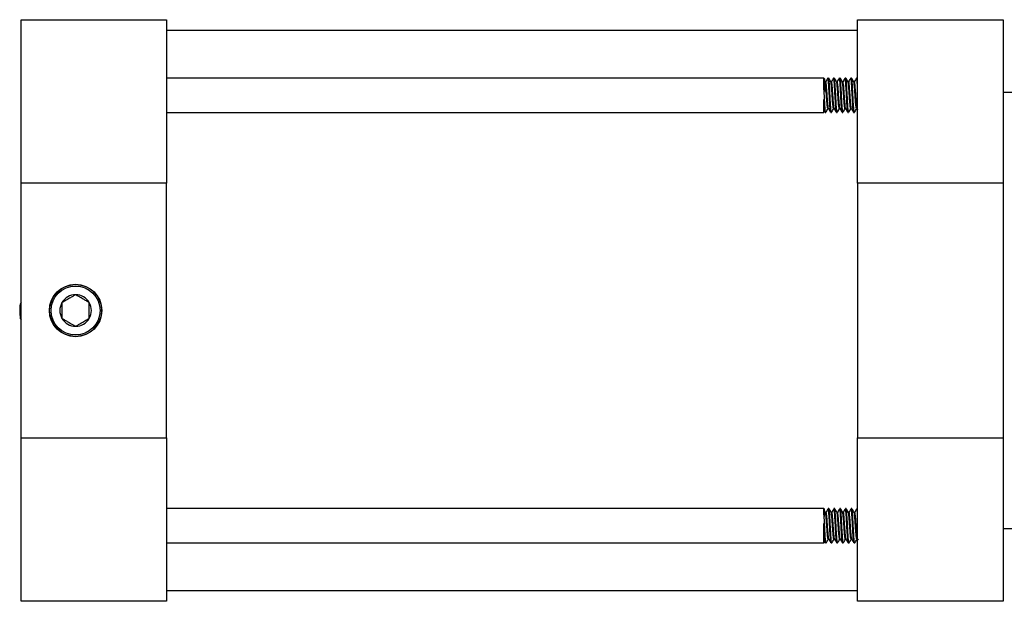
# Model space of a CAD drawing. Header units: inches. Extents: x 1 to 20.6, y 0.7 to 16.3.
# Tile 1 of 7: x 7.2 to 14, y 0.7 to 4.7. Entities that reach past the tile are written whole.
import ezdxf

# ---------------------------------------------------------------- set-up
doc = ezdxf.new("R2010")
doc.units = ezdxf.units.IN
doc.header["$MEASUREMENT"] = 0

msp = doc.modelspace()

# ---------------------------------------------------------------- linework, layer by layer
at = {"color": 7, "linetype": 'Continuous', "lineweight": 25}
for p, q in [((7.2204, 4.7307), (8.2204, 4.7307)), ((7.2204, 3.6057), (7.2204, 4.7307)), ((8.2204, 4.7307), (8.2204, 3.6057)), ((12.9704, 3.6057), (12.9704, 4.7307)), ((12.9704, 4.7307), (13.9704, 4.7307)), ((13.9704, 4.7307), (13.9704, 3.6057)), ((12.9704, 4.6557), (8.2204, 4.6557)), ((12.7383, 4.3294), (8.2204, 4.3294)), ((12.743, 4.3247), (12.7383, 4.3294)), ((12.7383, 4.2705), (12.7383, 4.3294)), ((12.743, 4.2359), (12.7383, 4.2705)), ((12.743, 4.3247), (12.743, 4.2359)), ((12.7471, 4.3035), (12.7433, 4.3101)), ((12.7515, 4.3039), (12.7469, 4.3039)), ((12.7712, 4.3294), (12.7662, 4.3294)), ((12.7908, 4.3039), (12.7863, 4.3039)), ((12.8105, 4.3294), (12.8056, 4.3294)), ((12.8302, 4.3039), (12.8256, 4.3039)), ((12.8499, 4.3294), (12.845, 4.3294)), ((12.8696, 4.3039), (12.865, 4.3039)), ((12.8893, 4.3294), (12.8844, 4.3294)), ((12.909, 4.3039), (12.9044, 4.3039)), ((12.9286, 4.3294), (12.9237, 4.3294)), ((12.9483, 4.3039), (12.9438, 4.3039)), ((12.968, 4.3294), (12.9631, 4.3294)), ((12.9704, 4.3258), (12.9685, 4.3291)), ((14.0954, 4.2307), (13.9704, 4.2307)), ((12.7383, 4.0932), (12.7383, 4.1815)), ((8.2204, 4.0932), (12.7383, 4.0932)), ((12.7383, 4.0932), (12.743, 4.098)), ((12.7432, 4.0985), (12.7459, 4.0939)), ((12.7466, 4.0932), (12.7515, 4.0932)), ((12.7662, 4.1188), (12.7708, 4.1188)), ((12.7859, 4.0932), (12.7908, 4.0932)), ((12.8056, 4.1188), (12.8101, 4.1188)), ((12.8253, 4.0932), (12.8302, 4.0932)), ((12.845, 4.1188), (12.8495, 4.1188)), ((12.8647, 4.0932), (12.8696, 4.0932)), ((12.8844, 4.1188), (12.8889, 4.1188)), ((12.904, 4.0932), (12.909, 4.0932)), ((12.9237, 4.1188), (12.9283, 4.1188)), ((12.9434, 4.0932), (12.9483, 4.0932)), ((12.9631, 4.1188), (12.9676, 4.1188)), ((12.9672, 4.1196), (12.9704, 4.114)), ((8.2204, 3.6057), (7.2204, 3.6057)), ((7.2204, 1.8557), (7.2204, 3.6057)), ((8.2204, 1.8557), (8.2204, 3.6057)), ((13.9704, 3.6057), (12.9704, 3.6057)), ((12.9704, 3.6057), (12.9704, 1.8557)), ((13.9704, 3.6057), (13.9704, 1.8557)), ((7.2204, 2.7871), (7.2136, 2.7749)), ((7.2149, 2.6763), (7.2204, 2.6671)), ((7.2204, 1.8557), (8.2204, 1.8557)), ((7.2204, 0.7307), (7.2204, 1.8557)), ((8.2204, 1.8557), (8.2204, 0.7307)), ((12.9704, 1.8557), (13.9704, 1.8557)), ((12.9704, 0.7307), (12.9704, 1.8557)), ((13.9704, 1.8557), (13.9704, 0.7307)), ((12.7383, 1.3681), (8.2204, 1.3681)), ((12.743, 1.3634), (12.7383, 1.3681)), ((12.7383, 1.3428), (12.7383, 1.3681)), ((12.743, 1.3139), (12.743, 1.3634)), ((12.7736, 1.3681), (12.7687, 1.3681)), ((12.813, 1.3681), (12.808, 1.3681)), ((12.8523, 1.3681), (12.8474, 1.3681)), ((12.8917, 1.3681), (12.8868, 1.3681)), ((12.9311, 1.3681), (12.9262, 1.3681)), ((12.9704, 1.3681), (12.9655, 1.3681)), ((12.743, 1.3139), (12.7383, 1.3428)), ((12.7497, 1.342), (12.7435, 1.3526)), ((12.7539, 1.3425), (12.7494, 1.3425)), ((12.7933, 1.3425), (12.7888, 1.3425)), ((12.8326, 1.3425), (12.8281, 1.3425)), ((12.872, 1.3425), (12.8675, 1.3425)), ((12.9114, 1.3425), (12.9069, 1.3425)), ((12.9508, 1.3425), (12.9462, 1.3425)), ((12.7383, 1.1319), (12.7383, 1.2647)), ((13.9704, 1.2307), (14.0954, 1.2307)), ((12.7687, 1.1574), (12.7732, 1.1574)), ((12.808, 1.1574), (12.8126, 1.1574)), ((12.8474, 1.1574), (12.852, 1.1574)), ((12.8868, 1.1574), (12.8913, 1.1574)), ((12.9262, 1.1574), (12.9307, 1.1574)), ((12.9655, 1.1574), (12.9701, 1.1574)), ((12.9698, 1.1579), (12.9733, 1.152)), ((8.2204, 1.1319), (12.7383, 1.1319)), ((12.7383, 1.1319), (12.743, 1.1366)), ((12.7425, 1.1426), (12.7485, 1.1322)), ((12.743, 1.1505), (12.743, 1.1366)), ((12.749, 1.1319), (12.7539, 1.1319)), ((12.7884, 1.1319), (12.7933, 1.1319)), ((12.8277, 1.1319), (12.8326, 1.1319)), ((12.8671, 1.1319), (12.872, 1.1319)), ((12.9065, 1.1319), (12.9114, 1.1319)), ((12.9458, 1.1319), (12.9508, 1.1319)), ((8.2204, 0.8057), (12.9704, 0.8057)), ((8.2204, 0.7307), (7.2204, 0.7307)), ((13.9704, 0.7307), (12.9704, 0.7307))]:
    msp.add_line(p, q, dxfattribs=at)
for radius in [0.18, 0.1784, 0.1684]:
    msp.add_circle((7.5954, 2.7307), radius, dxfattribs=at)
for centre, radius, start, end in [((7.5949, 2.7307), 0.3839, 173.37727, 188.13754), ((7.5954, 2.7307), 0.1083, 150, 210), ((7.5954, 2.7307), 0.1083, 90, 150), ((7.5954, 2.7307), 0.1083, 30, 90), ((7.5954, 2.7307), 0.1083, 330, 30), ((7.5954, 2.7307), 0.1083, 210, 270), ((7.5954, 2.7307), 0.1083, 270, 330)]:
    msp.add_arc(centre, radius, start, end, dxfattribs=at)
for points, knots in [([(12.7515, 4.0955), (12.7511, 4.095), (12.7499, 4.0933), (12.7481, 4.1096), (12.7454, 4.1413), (12.7431, 4.1847), (12.7407, 4.2307), (12.7391, 4.2576), (12.7383, 4.2705)], [0, 0, 0, 0, 0.083728, 0.267096, 0.458019, 0.644057, 0.830093, 1, 1, 1, 1]), ([(12.7662, 4.1206), (12.7659, 4.1202), (12.7647, 4.1189), (12.7629, 4.1317), (12.7602, 4.1565), (12.7578, 4.1906), (12.7554, 4.2276), (12.7528, 4.2623), (12.7505, 4.2883), (12.7485, 4.3023), (12.7474, 4.302), (12.7472, 4.3019)], [0, 0, 0, 0, 0.057603, 0.183743, 0.315099, 0.443081, 0.571063, 0.702419, 0.828558, 0.958771, 1, 1, 1, 1]), ([(12.7656, 4.3288), (12.7631, 4.3245), (12.7583, 4.3162), (12.7534, 4.3079), (12.7511, 4.3039)], [0, 0, 0, 0, 0.516211, 1, 1, 1, 1]), ([(12.7703, 4.1203), (12.7702, 4.1203), (12.7693, 4.1197), (12.7678, 4.1321), (12.7651, 4.1564), (12.7627, 4.1906), (12.7604, 4.2276), (12.7577, 4.2622), (12.7555, 4.2885), (12.7533, 4.3031), (12.7519, 4.3023), (12.7515, 4.3021)], [0, 0, 0, 0, 0.014677, 0.142313, 0.275226, 0.404726, 0.534225, 0.667139, 0.794774, 0.926531, 1, 1, 1, 1]), ([(12.7853, 4.0952), (12.7851, 4.0951), (12.7841, 4.0942), (12.7826, 4.11), (12.7799, 4.1412), (12.7775, 4.1849), (12.7751, 4.232), (12.7724, 4.2763), (12.7702, 4.3099), (12.768, 4.3284), (12.7667, 4.3275), (12.7662, 4.3272)], [0, 0, 0, 0, 0.023517, 0.150017, 0.281729, 0.41007, 0.538411, 0.670123, 0.796623, 0.927192, 1, 1, 1, 1]), ([(12.7908, 4.0955), (12.7905, 4.095), (12.7893, 4.0933), (12.7875, 4.1097), (12.7848, 4.1413), (12.7824, 4.1848), (12.78, 4.232), (12.7774, 4.2762), (12.7751, 4.3099), (12.7729, 4.3284), (12.7716, 4.3275), (12.7712, 4.3272)], [0, 0, 0, 0, 0.055849, 0.17816, 0.305511, 0.429603, 0.553694, 0.681045, 0.803357, 0.929603, 1, 1, 1, 1]), ([(12.7865, 4.3035), (12.784, 4.3077), (12.7791, 4.3163), (12.7741, 4.3249), (12.7716, 4.3291)], [0, 0, 0, 0, 0.499806, 1, 1, 1, 1]), ([(12.8056, 4.1206), (12.8052, 4.1202), (12.804, 4.1189), (12.8022, 4.1317), (12.7996, 4.1565), (12.7972, 4.1906), (12.7948, 4.2276), (12.7921, 4.2623), (12.7899, 4.2883), (12.7879, 4.3023), (12.7868, 4.302), (12.7865, 4.3019)], [0, 0, 0, 0, 0.057603, 0.183743, 0.315099, 0.443081, 0.571063, 0.702419, 0.828558, 0.958771, 1, 1, 1, 1]), ([(12.8049, 4.3288), (12.8024, 4.3245), (12.7976, 4.3162), (12.7928, 4.3079), (12.7905, 4.3039)], [0, 0, 0, 0, 0.516211, 1, 1, 1, 1]), ([(12.8097, 4.1203), (12.8096, 4.1203), (12.8087, 4.1197), (12.8072, 4.1321), (12.8045, 4.1564), (12.8021, 4.1906), (12.7997, 4.2276), (12.797, 4.2622), (12.7948, 4.2885), (12.7926, 4.3031), (12.7913, 4.3023), (12.7908, 4.3021)], [0, 0, 0, 0, 0.014677, 0.142313, 0.275226, 0.404726, 0.534225, 0.667139, 0.794774, 0.926531, 1, 1, 1, 1]), ([(12.8246, 4.0952), (12.8245, 4.0951), (12.8235, 4.0942), (12.8219, 4.11), (12.8192, 4.1412), (12.8169, 4.1849), (12.8145, 4.232), (12.8118, 4.2763), (12.8096, 4.3099), (12.8074, 4.3284), (12.8061, 4.3275), (12.8056, 4.3272)], [0, 0, 0, 0, 0.023517, 0.150017, 0.281729, 0.41007, 0.538411, 0.670123, 0.796623, 0.927192, 1, 1, 1, 1]), ([(12.8302, 4.0955), (12.8298, 4.095), (12.8286, 4.0933), (12.8268, 4.1097), (12.8242, 4.1413), (12.8218, 4.1848), (12.8194, 4.232), (12.8167, 4.2762), (12.8145, 4.3099), (12.8123, 4.3284), (12.811, 4.3275), (12.8105, 4.3272)], [0, 0, 0, 0, 0.055849, 0.17816, 0.305511, 0.429603, 0.553694, 0.681045, 0.803357, 0.929603, 1, 1, 1, 1]), ([(12.8259, 4.3035), (12.8234, 4.3077), (12.8184, 4.3163), (12.8135, 4.3249), (12.811, 4.3291)], [0, 0, 0, 0, 0.4998038, 1, 1, 1, 1]), ([(12.845, 4.1206), (12.8446, 4.1202), (12.8434, 4.1189), (12.8416, 4.1317), (12.8389, 4.1565), (12.8366, 4.1906), (12.8342, 4.2276), (12.8315, 4.2623), (12.8293, 4.2883), (12.8273, 4.3023), (12.8262, 4.302), (12.8259, 4.3019)], [0, 0, 0, 0, 0.0576032, 0.1837432, 0.315099, 0.4430807, 0.5710628, 0.7024187, 0.8285583, 0.9587707, 1, 1, 1, 1]), ([(12.8443, 4.3288), (12.8418, 4.3245), (12.837, 4.3162), (12.8322, 4.3079), (12.8298, 4.3039)], [0, 0, 0, 0, 0.516214, 1, 1, 1, 1]), ([(12.8491, 4.1203), (12.849, 4.1203), (12.8481, 4.1197), (12.8465, 4.1321), (12.8438, 4.1564), (12.8415, 4.1906), (12.8391, 4.2276), (12.8364, 4.2622), (12.8342, 4.2885), (12.832, 4.3031), (12.8307, 4.3023), (12.8302, 4.3021)], [0, 0, 0, 0, 0.014677, 0.142313, 0.275226, 0.404726, 0.534225, 0.667139, 0.794774, 0.926531, 1, 1, 1, 1]), ([(12.864, 4.0952), (12.8638, 4.0951), (12.8629, 4.0942), (12.8613, 4.11), (12.8586, 4.1412), (12.8562, 4.1849), (12.8539, 4.232), (12.8512, 4.2763), (12.849, 4.3099), (12.8468, 4.3284), (12.8454, 4.3275), (12.845, 4.3272)], [0, 0, 0, 0, 0.023517, 0.150017, 0.281729, 0.41007, 0.538411, 0.670123, 0.796623, 0.927192, 1, 1, 1, 1]), ([(12.8696, 4.0955), (12.8692, 4.095), (12.868, 4.0933), (12.8662, 4.1097), (12.8635, 4.1413), (12.8612, 4.1848), (12.8588, 4.232), (12.8561, 4.2762), (12.8539, 4.3099), (12.8517, 4.3284), (12.8504, 4.3275), (12.8499, 4.3272)], [0, 0, 0, 0, 0.055849, 0.17816, 0.305511, 0.429603, 0.553694, 0.681045, 0.803357, 0.929603, 1, 1, 1, 1]), ([(12.8653, 4.3035), (12.8628, 4.3077), (12.8578, 4.3163), (12.8528, 4.3249), (12.8503, 4.3291)], [0, 0, 0, 0, 0.499806, 1, 1, 1, 1]), ([(12.8844, 4.1206), (12.884, 4.1202), (12.8828, 4.1189), (12.881, 4.1317), (12.8783, 4.1565), (12.8759, 4.1906), (12.8735, 4.2276), (12.8709, 4.2623), (12.8687, 4.2883), (12.8667, 4.3023), (12.8655, 4.302), (12.8653, 4.3019)], [0, 0, 0, 0, 0.057603, 0.183743, 0.315099, 0.443081, 0.571063, 0.702419, 0.828558, 0.958771, 1, 1, 1, 1]), ([(12.8837, 4.3288), (12.8812, 4.3245), (12.8764, 4.3162), (12.8715, 4.3079), (12.8692, 4.3039)], [0, 0, 0, 0, 0.516214, 1, 1, 1, 1]), ([(12.8884, 4.1203), (12.8883, 4.1203), (12.8874, 4.1197), (12.8859, 4.1321), (12.8832, 4.1564), (12.8808, 4.1906), (12.8785, 4.2276), (12.8758, 4.2622), (12.8736, 4.2885), (12.8714, 4.3031), (12.8701, 4.3023), (12.8696, 4.3021)], [0, 0, 0, 0, 0.014677, 0.142313, 0.275226, 0.404726, 0.534225, 0.667139, 0.794774, 0.926531, 1, 1, 1, 1]), ([(12.9034, 4.0952), (12.9032, 4.0951), (12.9022, 4.0942), (12.9007, 4.11), (12.898, 4.1412), (12.8956, 4.1849), (12.8932, 4.232), (12.8906, 4.2763), (12.8883, 4.3099), (12.8861, 4.3284), (12.8848, 4.3275), (12.8844, 4.3272)], [0, 0, 0, 0, 0.023517, 0.150017, 0.281729, 0.41007, 0.538411, 0.670123, 0.796623, 0.927192, 1, 1, 1, 1]), ([(12.909, 4.0955), (12.9086, 4.095), (12.9074, 4.0933), (12.9056, 4.1097), (12.9029, 4.1413), (12.9005, 4.1848), (12.8982, 4.232), (12.8955, 4.2762), (12.8933, 4.3099), (12.8911, 4.3284), (12.8897, 4.3275), (12.8893, 4.3272)], [0, 0, 0, 0, 0.055849, 0.17816, 0.305511, 0.429603, 0.553694, 0.681045, 0.803357, 0.929603, 1, 1, 1, 1]), ([(12.9046, 4.3035), (12.9021, 4.3077), (12.8972, 4.3163), (12.8922, 4.3249), (12.8897, 4.3291)], [0, 0, 0, 0, 0.499806, 1, 1, 1, 1]), ([(12.9237, 4.1206), (12.9233, 4.1202), (12.9221, 4.1189), (12.9204, 4.1317), (12.9177, 4.1565), (12.9153, 4.1906), (12.9129, 4.2276), (12.9102, 4.2623), (12.908, 4.2883), (12.906, 4.3023), (12.9049, 4.302), (12.9046, 4.3019)], [0, 0, 0, 0, 0.057603, 0.183743, 0.315099, 0.443081, 0.571063, 0.702419, 0.828558, 0.958771, 1, 1, 1, 1]), ([(12.923, 4.3288), (12.9206, 4.3245), (12.9157, 4.3162), (12.9109, 4.3079), (12.9086, 4.3039)], [0, 0, 0, 0, 0.516211, 1, 1, 1, 1]), ([(12.9278, 4.1203), (12.9277, 4.1203), (12.9268, 4.1197), (12.9253, 4.1321), (12.9226, 4.1564), (12.9202, 4.1906), (12.9178, 4.2276), (12.9152, 4.2622), (12.9129, 4.2885), (12.9107, 4.3031), (12.9094, 4.3023), (12.909, 4.3021)], [0, 0, 0, 0, 0.0146773, 0.1423131, 0.2752264, 0.4047258, 0.5342255, 0.6671389, 0.7947742, 0.9265307, 1, 1, 1, 1]), ([(12.9427, 4.0952), (12.9426, 4.0951), (12.9416, 4.0942), (12.94, 4.11), (12.9373, 4.1412), (12.935, 4.1849), (12.9326, 4.232), (12.9299, 4.2763), (12.9277, 4.3099), (12.9255, 4.3284), (12.9242, 4.3275), (12.9237, 4.3272)], [0, 0, 0, 0, 0.023517, 0.150017, 0.281729, 0.41007, 0.538411, 0.670123, 0.796623, 0.927192, 1, 1, 1, 1]), ([(12.9483, 4.0955), (12.9479, 4.095), (12.9467, 4.0933), (12.945, 4.1097), (12.9423, 4.1413), (12.9399, 4.1848), (12.9375, 4.232), (12.9348, 4.2762), (12.9326, 4.3099), (12.9304, 4.3284), (12.9291, 4.3275), (12.9286, 4.3272)], [0, 0, 0, 0, 0.055849, 0.17816, 0.305511, 0.429603, 0.553694, 0.681045, 0.803357, 0.929603, 1, 1, 1, 1]), ([(12.944, 4.3035), (12.9415, 4.3077), (12.9365, 4.3163), (12.9316, 4.3249), (12.9291, 4.3291)], [0, 0, 0, 0, 0.499806, 1, 1, 1, 1]), ([(12.9631, 4.1206), (12.9627, 4.1202), (12.9615, 4.1189), (12.9597, 4.1317), (12.957, 4.1565), (12.9547, 4.1906), (12.9523, 4.2276), (12.9496, 4.2623), (12.9474, 4.2883), (12.9454, 4.3023), (12.9443, 4.302), (12.944, 4.3019)], [0, 0, 0, 0, 0.0576032, 0.1837433, 0.315099, 0.4430808, 0.5710628, 0.7024188, 0.8285583, 0.9587708, 1, 1, 1, 1]), ([(12.9624, 4.3288), (12.9599, 4.3245), (12.9551, 4.3162), (12.9503, 4.3079), (12.9479, 4.3039)], [0, 0, 0, 0, 0.516211, 1, 1, 1, 1]), ([(12.9672, 4.1203), (12.9671, 4.1203), (12.9662, 4.1197), (12.9647, 4.1321), (12.962, 4.1564), (12.9596, 4.1906), (12.9572, 4.2276), (12.9545, 4.2622), (12.9523, 4.2885), (12.9501, 4.3031), (12.9488, 4.3023), (12.9483, 4.3021)], [0, 0, 0, 0, 0.014677, 0.142313, 0.275226, 0.404726, 0.534225, 0.667139, 0.794774, 0.926531, 1, 1, 1, 1]), ([(12.9704, 4.2568), (12.9701, 4.263), (12.9688, 4.2837), (12.9671, 4.3096), (12.9649, 4.3285), (12.9636, 4.3275), (12.9631, 4.3272)], [0, 0, 0, 0, 0.142024, 0.471037, 0.810634, 1, 1, 1, 1]), ([(12.9704, 4.3192), (12.9701, 4.3221), (12.9693, 4.3293), (12.9685, 4.3279), (12.968, 4.3272)], [0, 0, 0, 0, 0.412417, 1, 1, 1, 1]), ([(12.7383, 4.1815), (12.7387, 4.1711), (12.7395, 4.1484), (12.7408, 4.1209), (12.742, 4.1036), (12.7428, 4.1002), (12.743, 4.0988)], [0, 0, 0, 0, 0.241763, 0.524609, 0.807455, 1, 1, 1, 1]), ([(12.7459, 4.0952), (12.7457, 4.0951), (12.7448, 4.0942), (12.7432, 4.1101), (12.7406, 4.1401), (12.739, 4.1683), (12.7383, 4.1815)], [0, 0, 0, 0, 0.058954, 0.376075, 0.706262, 1, 1, 1, 1]), ([(12.7521, 4.0939), (12.7546, 4.0981), (12.7594, 4.1065), (12.7643, 4.1148), (12.7666, 4.1188)], [0, 0, 0, 0, 0.515959, 1, 1, 1, 1]), ([(12.7703, 4.1196), (12.7728, 4.1153), (12.7778, 4.1067), (12.7828, 4.0982), (12.7852, 4.0939)], [0, 0, 0, 0, 0.4997, 1, 1, 1, 1]), ([(12.7915, 4.0939), (12.794, 4.0981), (12.7988, 4.1065), (12.8036, 4.1148), (12.806, 4.1188)], [0, 0, 0, 0, 0.515959, 1, 1, 1, 1]), ([(12.8097, 4.1196), (12.8122, 4.1153), (12.8172, 4.1067), (12.8221, 4.0982), (12.8246, 4.0939)], [0, 0, 0, 0, 0.499698, 1, 1, 1, 1]), ([(12.8309, 4.0939), (12.8333, 4.0981), (12.8382, 4.1065), (12.843, 4.1148), (12.8453, 4.1188)], [0, 0, 0, 0, 0.5159566, 1, 1, 1, 1]), ([(12.8491, 4.1196), (12.8515, 4.1153), (12.8565, 4.1067), (12.8615, 4.0982), (12.864, 4.0939)], [0, 0, 0, 0, 0.4997, 1, 1, 1, 1]), ([(12.8702, 4.0939), (12.8727, 4.0981), (12.8775, 4.1065), (12.8824, 4.1148), (12.8847, 4.1188)], [0, 0, 0, 0, 0.5159566, 1, 1, 1, 1]), ([(12.8884, 4.1196), (12.8909, 4.1153), (12.8959, 4.1067), (12.9009, 4.0982), (12.9034, 4.0939)], [0, 0, 0, 0, 0.4997, 1, 1, 1, 1]), ([(12.9096, 4.0939), (12.9121, 4.0981), (12.9169, 4.1065), (12.9217, 4.1148), (12.9241, 4.1188)], [0, 0, 0, 0, 0.515959, 1, 1, 1, 1]), ([(12.9278, 4.1196), (12.9303, 4.1153), (12.9353, 4.1067), (12.9402, 4.0982), (12.9427, 4.0939)], [0, 0, 0, 0, 0.4997, 1, 1, 1, 1]), ([(12.949, 4.0939), (12.9515, 4.0981), (12.9563, 4.1065), (12.9611, 4.1148), (12.9635, 4.1188)], [0, 0, 0, 0, 0.515954, 1, 1, 1, 1]), ([(7.5954, 2.8389), (7.589, 2.8352), (7.5759, 2.8277), (7.5517, 2.8137), (7.5257, 2.7987), (7.509, 2.789), (7.5017, 2.7848)], [0, 0, 0, 0, 0.216454, 0.440308, 0.751898, 1, 1, 1, 1]), ([(7.5017, 2.7848), (7.5017, 2.7797), (7.5017, 2.7631), (7.5017, 2.7323), (7.5017, 2.7001), (7.5017, 2.6827), (7.5017, 2.6765)], [0, 0, 0, 0, 0.1485681, 0.4898624, 0.8177439, 1, 1, 1, 1]), ([(7.6892, 2.7848), (7.6827, 2.7885), (7.6697, 2.796), (7.6454, 2.81), (7.6194, 2.825), (7.6028, 2.8347), (7.5954, 2.8389)], [0, 0, 0, 0, 0.2164545, 0.4403083, 0.751898, 1, 1, 1, 1]), ([(7.6892, 2.6765), (7.6892, 2.6827), (7.6892, 2.7001), (7.6892, 2.7323), (7.6892, 2.7631), (7.6892, 2.7797), (7.6892, 2.7848)], [0, 0, 0, 0, 0.182256, 0.510138, 0.851432, 1, 1, 1, 1]), ([(7.5017, 2.6765), (7.5081, 2.6728), (7.5212, 2.6653), (7.5454, 2.6513), (7.5714, 2.6363), (7.588, 2.6267), (7.5954, 2.6224)], [0, 0, 0, 0, 0.2164542, 0.4403083, 0.751898, 1, 1, 1, 1]), ([(7.5954, 2.6224), (7.6018, 2.6261), (7.6149, 2.6337), (7.6391, 2.6477), (7.6651, 2.6627), (7.6818, 2.6723), (7.6892, 2.6765)], [0, 0, 0, 0, 0.216454, 0.440308, 0.751898, 1, 1, 1, 1]), ([(12.7682, 1.3678), (12.7657, 1.3635), (12.7608, 1.3551), (12.7559, 1.3466), (12.7535, 1.3425)], [0, 0, 0, 0, 0.5092755, 1, 1, 1, 1]), ([(12.7879, 1.1337), (12.7877, 1.1335), (12.7867, 1.1322), (12.7848, 1.1478), (12.7826, 1.1787), (12.7799, 1.222), (12.7775, 1.2691), (12.7751, 1.3137), (12.7724, 1.3476), (12.7705, 1.3667), (12.7692, 1.3661), (12.7687, 1.3659)], [0, 0, 0, 0, 0.027364, 0.1567, 0.282005, 0.412473, 0.539602, 0.66673, 0.797198, 0.922503, 1, 1, 1, 1]), ([(12.7933, 1.1339), (12.7929, 1.1334), (12.7918, 1.1317), (12.7897, 1.1475), (12.7875, 1.1788), (12.7848, 1.2219), (12.7824, 1.2691), (12.78, 1.3137), (12.7774, 1.3476), (12.7755, 1.3667), (12.7741, 1.3661), (12.7736, 1.3659)], [0, 0, 0, 0, 0.050647, 0.176887, 0.299192, 0.426537, 0.550623, 0.674708, 0.802053, 0.924359, 1, 1, 1, 1]), ([(12.7891, 1.342), (12.7866, 1.3463), (12.7816, 1.3548), (12.7766, 1.3634), (12.7742, 1.3677)], [0, 0, 0, 0, 0.499808, 1, 1, 1, 1]), ([(12.8076, 1.3678), (12.8051, 1.3635), (12.8002, 1.3551), (12.7953, 1.3466), (12.7929, 1.3425)], [0, 0, 0, 0, 0.509278, 1, 1, 1, 1]), ([(12.8272, 1.1337), (12.8271, 1.1335), (12.826, 1.1322), (12.8241, 1.1478), (12.8219, 1.1787), (12.8192, 1.222), (12.8169, 1.2691), (12.8145, 1.3137), (12.8118, 1.3476), (12.8099, 1.3667), (12.8086, 1.3661), (12.808, 1.3659)], [0, 0, 0, 0, 0.027364, 0.1567, 0.282005, 0.412473, 0.539602, 0.66673, 0.797198, 0.922503, 1, 1, 1, 1]), ([(12.8326, 1.1339), (12.8323, 1.1334), (12.8311, 1.1317), (12.8291, 1.1475), (12.8268, 1.1788), (12.8242, 1.2219), (12.8218, 1.2691), (12.8194, 1.3137), (12.8167, 1.3476), (12.8148, 1.3667), (12.8135, 1.3661), (12.813, 1.3659)], [0, 0, 0, 0, 0.050647, 0.176887, 0.299192, 0.426537, 0.550623, 0.674708, 0.802053, 0.924359, 1, 1, 1, 1]), ([(12.8284, 1.342), (12.826, 1.3463), (12.821, 1.3548), (12.816, 1.3634), (12.8135, 1.3677)], [0, 0, 0, 0, 0.499813, 1, 1, 1, 1]), ([(12.8469, 1.3678), (12.8445, 1.3635), (12.8396, 1.3551), (12.8347, 1.3466), (12.8323, 1.3425)], [0, 0, 0, 0, 0.509278, 1, 1, 1, 1]), ([(12.8666, 1.1337), (12.8664, 1.1335), (12.8654, 1.1322), (12.8635, 1.1478), (12.8613, 1.1787), (12.8586, 1.222), (12.8562, 1.2691), (12.8539, 1.3137), (12.8512, 1.3476), (12.8493, 1.3667), (12.8479, 1.3661), (12.8474, 1.3659)], [0, 0, 0, 0, 0.027365, 0.1567, 0.282005, 0.412473, 0.539602, 0.66673, 0.797198, 0.922503, 1, 1, 1, 1]), ([(12.872, 1.1339), (12.8717, 1.1334), (12.8705, 1.1317), (12.8684, 1.1475), (12.8662, 1.1788), (12.8635, 1.2219), (12.8612, 1.2691), (12.8588, 1.3137), (12.8561, 1.3476), (12.8542, 1.3667), (12.8528, 1.3661), (12.8523, 1.3659)], [0, 0, 0, 0, 0.050647, 0.176887, 0.299192, 0.426537, 0.550623, 0.674708, 0.802053, 0.924358, 1, 1, 1, 1]), ([(12.8678, 1.342), (12.8653, 1.3463), (12.8604, 1.3548), (12.8554, 1.3634), (12.8529, 1.3677)], [0, 0, 0, 0, 0.499811, 1, 1, 1, 1]), ([(12.8863, 1.3678), (12.8838, 1.3635), (12.8789, 1.3551), (12.8741, 1.3466), (12.8717, 1.3425)], [0, 0, 0, 0, 0.509278, 1, 1, 1, 1]), ([(12.906, 1.1337), (12.9058, 1.1335), (12.9048, 1.1322), (12.9029, 1.1478), (12.9007, 1.1787), (12.898, 1.222), (12.8956, 1.2691), (12.8932, 1.3137), (12.8905, 1.3476), (12.8886, 1.3667), (12.8873, 1.3661), (12.8868, 1.3659)], [0, 0, 0, 0, 0.027364, 0.1567, 0.282005, 0.412473, 0.539602, 0.66673, 0.797198, 0.922503, 1, 1, 1, 1]), ([(12.9114, 1.1339), (12.9111, 1.1334), (12.9099, 1.1317), (12.9078, 1.1475), (12.9056, 1.1788), (12.9029, 1.2219), (12.9005, 1.2691), (12.8982, 1.3137), (12.8955, 1.3476), (12.8936, 1.3667), (12.8922, 1.3661), (12.8917, 1.3659)], [0, 0, 0, 0, 0.050647, 0.176887, 0.299192, 0.426537, 0.550623, 0.674708, 0.802053, 0.924359, 1, 1, 1, 1]), ([(12.9072, 1.342), (12.9047, 1.3463), (12.8997, 1.3548), (12.8948, 1.3634), (12.8923, 1.3677)], [0, 0, 0, 0, 0.499808, 1, 1, 1, 1]), ([(12.9257, 1.3678), (12.9232, 1.3635), (12.9183, 1.3551), (12.9134, 1.3466), (12.911, 1.3425)], [0, 0, 0, 0, 0.509281, 1, 1, 1, 1]), ([(12.9454, 1.1337), (12.9452, 1.1335), (12.9442, 1.1322), (12.9422, 1.1478), (12.94, 1.1787), (12.9374, 1.222), (12.935, 1.2691), (12.9326, 1.3137), (12.9299, 1.3476), (12.928, 1.3667), (12.9267, 1.3661), (12.9262, 1.3659)], [0, 0, 0, 0, 0.027364, 0.1567, 0.282005, 0.412473, 0.539602, 0.66673, 0.797198, 0.922503, 1, 1, 1, 1]), ([(12.9508, 1.1339), (12.9504, 1.1334), (12.9492, 1.1317), (12.9472, 1.1475), (12.945, 1.1788), (12.9423, 1.2219), (12.9399, 1.2691), (12.9375, 1.3137), (12.9348, 1.3476), (12.9329, 1.3667), (12.9316, 1.3661), (12.9311, 1.3659)], [0, 0, 0, 0, 0.050647, 0.176887, 0.299192, 0.426537, 0.550623, 0.674708, 0.802053, 0.924359, 1, 1, 1, 1]), ([(12.9465, 1.342), (12.9441, 1.3463), (12.9391, 1.3548), (12.9341, 1.3634), (12.9316, 1.3677)], [0, 0, 0, 0, 0.499808, 1, 1, 1, 1]), ([(12.9651, 1.3678), (12.9626, 1.3635), (12.9577, 1.3551), (12.9528, 1.3466), (12.9504, 1.3425)], [0, 0, 0, 0, 0.509278, 1, 1, 1, 1]), ([(12.9704, 1.3317), (12.9701, 1.3367), (12.9688, 1.3532), (12.9674, 1.3665), (12.966, 1.366), (12.9655, 1.3659)], [0, 0, 0, 0, 0.210555, 0.69833, 1, 1, 1, 1]), ([(12.7539, 1.1339), (12.7536, 1.1334), (12.7524, 1.1317), (12.7503, 1.1475), (12.7481, 1.1788), (12.7454, 1.222), (12.7431, 1.269), (12.7407, 1.3125), (12.7391, 1.333), (12.7383, 1.3428)], [0, 0, 0, 0, 0.0642704, 0.2244658, 0.3796689, 0.5412667, 0.698729, 0.8561905, 1, 1, 1, 1]), ([(12.7687, 1.1592), (12.7683, 1.1587), (12.7672, 1.1572), (12.7651, 1.1697), (12.7629, 1.1942), (12.7602, 1.228), (12.7578, 1.265), (12.7554, 1.3), (12.7527, 1.3262), (12.7511, 1.3405), (12.75, 1.3404), (12.7497, 1.3404)], [0, 0, 0, 0, 0.05239, 0.1831, 0.309722, 0.441581, 0.570052, 0.698524, 0.830383, 0.957005, 1, 1, 1, 1]), ([(12.7729, 1.159), (12.7728, 1.1588), (12.7719, 1.1575), (12.77, 1.1701), (12.7678, 1.1941), (12.7651, 1.228), (12.7627, 1.265), (12.7604, 1.2999), (12.7577, 1.3265), (12.7558, 1.3414), (12.7544, 1.341), (12.7539, 1.3408)], [0, 0, 0, 0, 0.019354, 0.14976, 0.276087, 0.407639, 0.535811, 0.663983, 0.795535, 0.921862, 1, 1, 1, 1]), ([(12.808, 1.1592), (12.8077, 1.1587), (12.8065, 1.1572), (12.8044, 1.1697), (12.8022, 1.1942), (12.7996, 1.228), (12.7972, 1.265), (12.7948, 1.3), (12.7921, 1.3262), (12.7904, 1.3405), (12.7893, 1.3404), (12.789, 1.3404)], [0, 0, 0, 0, 0.052389, 0.1831, 0.309722, 0.441581, 0.570052, 0.698524, 0.830383, 0.957005, 1, 1, 1, 1]), ([(12.8123, 1.159), (12.8122, 1.1588), (12.8112, 1.1575), (12.8094, 1.1701), (12.8072, 1.1941), (12.8045, 1.228), (12.8021, 1.265), (12.7997, 1.2999), (12.797, 1.3265), (12.7951, 1.3414), (12.7938, 1.341), (12.7933, 1.3408)], [0, 0, 0, 0, 0.0193544, 0.1497601, 0.2760874, 0.4076389, 0.5358109, 0.6639832, 0.7955347, 0.9218619, 1, 1, 1, 1]), ([(12.8474, 1.1592), (12.8471, 1.1587), (12.8459, 1.1572), (12.8438, 1.1697), (12.8416, 1.1942), (12.8389, 1.228), (12.8366, 1.265), (12.8342, 1.3), (12.8315, 1.3262), (12.8298, 1.3405), (12.8287, 1.3404), (12.8284, 1.3404)], [0, 0, 0, 0, 0.05239, 0.1831, 0.309722, 0.441581, 0.570052, 0.698524, 0.830383, 0.957005, 1, 1, 1, 1]), ([(12.8517, 1.159), (12.8516, 1.1588), (12.8506, 1.1575), (12.8487, 1.1701), (12.8465, 1.1941), (12.8438, 1.228), (12.8415, 1.265), (12.8391, 1.2999), (12.8364, 1.3265), (12.8345, 1.3414), (12.8332, 1.341), (12.8326, 1.3408)], [0, 0, 0, 0, 0.019354, 0.14976, 0.276087, 0.407639, 0.535811, 0.663983, 0.795535, 0.921862, 1, 1, 1, 1]), ([(12.8868, 1.1592), (12.8864, 1.1587), (12.8853, 1.1572), (12.8832, 1.1697), (12.881, 1.1942), (12.8783, 1.228), (12.8759, 1.265), (12.8735, 1.3), (12.8709, 1.3262), (12.8692, 1.3405), (12.8681, 1.3404), (12.8678, 1.3404)], [0, 0, 0, 0, 0.05239, 0.1831, 0.309722, 0.441581, 0.570052, 0.698524, 0.830383, 0.957005, 1, 1, 1, 1]), ([(12.8911, 1.159), (12.8909, 1.1588), (12.89, 1.1575), (12.8881, 1.1701), (12.8859, 1.1941), (12.8832, 1.228), (12.8808, 1.265), (12.8785, 1.2999), (12.8758, 1.3265), (12.8739, 1.3414), (12.8725, 1.341), (12.872, 1.3408)], [0, 0, 0, 0, 0.019354, 0.14976, 0.276087, 0.407639, 0.535811, 0.663983, 0.795535, 0.921862, 1, 1, 1, 1]), ([(12.9262, 1.1592), (12.9258, 1.1587), (12.9246, 1.1572), (12.9226, 1.1697), (12.9203, 1.1942), (12.9177, 1.228), (12.9153, 1.265), (12.9129, 1.3), (12.9102, 1.3262), (12.9085, 1.3405), (12.9074, 1.3404), (12.9072, 1.3404)], [0, 0, 0, 0, 0.05239, 0.1831, 0.309722, 0.441581, 0.570052, 0.698524, 0.830383, 0.957005, 1, 1, 1, 1]), ([(12.9304, 1.159), (12.9303, 1.1588), (12.9293, 1.1575), (12.9275, 1.1701), (12.9253, 1.1941), (12.9226, 1.228), (12.9202, 1.265), (12.9178, 1.2999), (12.9152, 1.3265), (12.9133, 1.3414), (12.9119, 1.341), (12.9114, 1.3408)], [0, 0, 0, 0, 0.0193544, 0.1497601, 0.2760874, 0.4076389, 0.5358109, 0.6639832, 0.7955346, 0.9218619, 1, 1, 1, 1]), ([(12.9655, 1.1592), (12.9652, 1.1587), (12.964, 1.1572), (12.9619, 1.1697), (12.9597, 1.1942), (12.957, 1.228), (12.9547, 1.265), (12.9523, 1.3), (12.9496, 1.3262), (12.9479, 1.3405), (12.9468, 1.3404), (12.9465, 1.3404)], [0, 0, 0, 0, 0.0523895, 0.1830997, 0.3097222, 0.441581, 0.5700524, 0.6985241, 0.8303828, 0.9570052, 1, 1, 1, 1]), ([(12.9698, 1.159), (12.9697, 1.1588), (12.9687, 1.1575), (12.9668, 1.1701), (12.9646, 1.1941), (12.962, 1.228), (12.9596, 1.265), (12.9572, 1.2999), (12.9545, 1.3265), (12.9526, 1.3414), (12.9513, 1.341), (12.9508, 1.3408)], [0, 0, 0, 0, 0.0193544, 0.1497601, 0.2760875, 0.4076389, 0.5358109, 0.6639832, 0.7955347, 0.9218619, 1, 1, 1, 1]), ([(12.7383, 1.2647), (12.7387, 1.2535), (12.7395, 1.2292), (12.7408, 1.1939), (12.742, 1.1662), (12.7428, 1.155), (12.743, 1.1505)], [0, 0, 0, 0, 0.241764, 0.524609, 0.807455, 1, 1, 1, 1]), ([(12.7485, 1.1337), (12.7483, 1.1335), (12.7473, 1.1322), (12.7454, 1.1478), (12.7432, 1.1787), (12.7406, 1.2208), (12.739, 1.2506), (12.7383, 1.2647)], [0, 0, 0, 0, 0.051774, 0.296478, 0.533556, 0.780402, 1, 1, 1, 1]), ([(12.7545, 1.1323), (12.757, 1.1366), (12.7618, 1.145), (12.7667, 1.1533), (12.7691, 1.1574)], [0, 0, 0, 0, 0.510736, 1, 1, 1, 1]), ([(12.773, 1.1579), (12.7755, 1.1536), (12.7804, 1.145), (12.7854, 1.1365), (12.7879, 1.1322)], [0, 0, 0, 0, 0.4997705, 1, 1, 1, 1]), ([(12.7938, 1.1323), (12.7963, 1.1366), (12.8012, 1.145), (12.8061, 1.1533), (12.8084, 1.1574)], [0, 0, 0, 0, 0.510733, 1, 1, 1, 1]), ([(12.8123, 1.1579), (12.8148, 1.1536), (12.8198, 1.145), (12.8248, 1.1365), (12.8273, 1.1322)], [0, 0, 0, 0, 0.4997705, 1, 1, 1, 1]), ([(12.8332, 1.1323), (12.8357, 1.1366), (12.8406, 1.145), (12.8454, 1.1533), (12.8478, 1.1574)], [0, 0, 0, 0, 0.510733, 1, 1, 1, 1]), ([(12.8517, 1.1579), (12.8542, 1.1536), (12.8592, 1.145), (12.8641, 1.1365), (12.8666, 1.1322)], [0, 0, 0, 0, 0.4997705, 1, 1, 1, 1]), ([(12.8726, 1.1323), (12.8751, 1.1366), (12.8799, 1.145), (12.8848, 1.1533), (12.8872, 1.1574)], [0, 0, 0, 0, 0.510733, 1, 1, 1, 1]), ([(12.8911, 1.1579), (12.8936, 1.1536), (12.8985, 1.145), (12.9035, 1.1365), (12.906, 1.1322)], [0, 0, 0, 0, 0.499775, 1, 1, 1, 1]), ([(12.912, 1.1323), (12.9144, 1.1366), (12.9193, 1.145), (12.9242, 1.1533), (12.9266, 1.1574)], [0, 0, 0, 0, 0.510738, 1, 1, 1, 1]), ([(12.9304, 1.1579), (12.9329, 1.1536), (12.9379, 1.145), (12.9429, 1.1365), (12.9454, 1.1322)], [0, 0, 0, 0, 0.4997705, 1, 1, 1, 1]), ([(12.9513, 1.1323), (12.9538, 1.1366), (12.9587, 1.145), (12.9635, 1.1533), (12.9659, 1.1574)], [0, 0, 0, 0, 0.510733, 1, 1, 1, 1])]:
    msp.add_open_spline(points, degree=3, knots=knots, dxfattribs=at)

doc.saveas('drawing.dxf')
